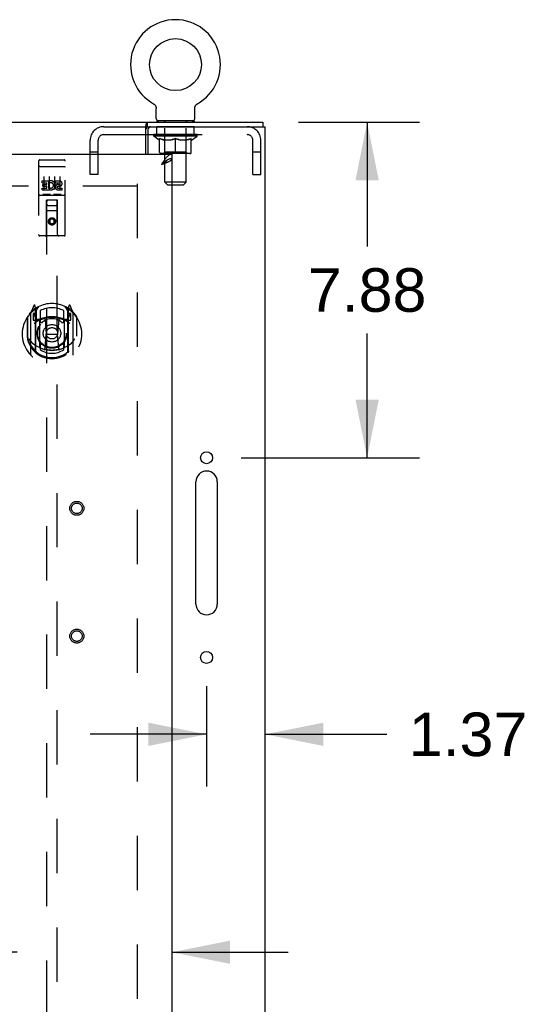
# Model space of a CAD drawing. Header units: inches. Extents: x 0 to 232, y 0 to 150.
# Tile 23 of 31: x 97 to 109, y 93 to 116. Entities that reach past the tile are written whole.
import ezdxf

# ---------------------------------------------------------------- set-up
doc = ezdxf.new("R2010")
doc.units = ezdxf.units.IN
doc.header["$LTSCALE"] = 12.750417
doc.header["$MEASUREMENT"] = 0
doc.linetypes.add('HIDDEN', pattern=[0.2, 0.1, -0.1])
doc.layers.get('0').update_dxf_attribs({"linetype": 'CONTINUOUS'})
for name, color, linetype in [('02___PRT_ALL_AXES', 7, 'CONTINUOUS'), ('DEFAULT_2', 8, 'HIDDEN'), ('DIMENSIONS', 7, 'CONTINUOUS')]:
    doc.layers.add(name, color=color, linetype=linetype)
doc.styles.get("Standard").update_dxf_attribs({"font": 'arial.ttf'})
doc.dimstyles.new('DIMSTYLE_1', dxfattribs={"dimtxt": 1.022761, "dimasz": 1.363681, "dimexe": 0.09, "dimexo": 0.07, "dimgap": 0.0375, "dimtad": 0, "dimtih": 1, "dimtoh": 1, "dimzin": 4, "dimdsep": 46, "dimtxsty": 'Standard', "dimblk": '_FILLED', "dimblk1": '_FILLED', "dimblk2": '_FILLED', "dimcen": 0.09, "dimazin": 1, "dimtfac": 1, "dimtdec": 3, "dimtofl": 0, "dimtmove": 0, "dimatfit": 3, "dimldrblk": '_FILLED', "dimfxl": 0, "dimtolj": 1, "dimtzin": 4, "dimarcsym": 0})

# ---------------------------------------------------------------- blocks, each defined once
blk = doc.blocks.new('_FILLED')
at = {"color": 0, "linetype": 'ByBlock'}
blk.add_solid([(0, 0), (-1, 0.2), (-1, -0.2)], dxfattribs=at)
blk = doc.blocks.new('*D6')
at = {"layer": 'DIMENSIONS', "color": 2, "linetype": 'Continuous'}
for p, q in [((97.197, 93.772), (94.974, 93.772)), ((100.822, 93.772), (103.549, 93.772))]:
    blk.add_line(p, q, dxfattribs=at)
at = {"layer": 'DIMENSIONS', "color": 2, "linetype": 'Continuous', "xscale": 1.3636809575, "yscale": 1.3636809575, "zscale": 1.3636809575}
blk.add_blockref('_FILLED', (97.197, 93.772), dxfattribs=at)
at = {"layer": 'DIMENSIONS', "color": 2, "linetype": 'Continuous', "xscale": 1.3636809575, "yscale": 1.3636809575, "zscale": 1.3636809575, "rotation": 180}
blk.add_blockref('_FILLED', (100.822, 93.772), dxfattribs=at)
at = {"layer": 'DIMENSIONS', "color": 2, "linetype": 'Continuous', "insert": (94.463, 94.283), "char_height": 1.0228, "width": 2.77932, "attachment_point": 3, "line_spacing_factor": 0.9}
blk.add_mtext('3.63', dxfattribs=at)
blk = doc.blocks.new('*D19')
at = {"layer": 'DIMENSIONS', "color": 2, "linetype": 'Continuous'}
for p, q in [((103.787, 113.256), (106.628, 113.256)), ((105.4, 113.256), (105.4, 110.341)), ((105.4, 105.381), (105.4, 108.296)), ((102.449, 105.381), (106.628, 105.381))]:
    blk.add_line(p, q, dxfattribs=at)
at = {"layer": 'DIMENSIONS', "color": 2, "linetype": 'Continuous', "xscale": 1.3636809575, "yscale": 1.3636809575, "zscale": 1.3636809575}
for p, rotation in [((105.4, 113.256), 90), ((105.4, 105.381), 270)]:
    blk.add_blockref('_FILLED', p, dxfattribs=dict(at, rotation=rotation))
at = {"layer": 'DIMENSIONS', "color": 2, "linetype": 'Continuous', "insert": (105.4, 109.83), "char_height": 1.0228, "width": 2.77932, "attachment_point": 2, "line_spacing_factor": 0.9}
blk.add_mtext('7.88', dxfattribs=at)
blk = doc.blocks.new('*D20')
at = {"layer": 'DIMENSIONS', "color": 2, "linetype": 'Continuous'}
for p, q in [((101.635, 100.016), (101.635, 97.661)), ((101.635, 98.888), (98.907, 98.888)), ((103.01, 98.888), (105.865, 98.888))]:
    blk.add_line(p, q, dxfattribs=at)
at = {"layer": 'DIMENSIONS', "color": 2, "linetype": 'Continuous', "xscale": 1.3636809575, "yscale": 1.3636809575, "zscale": 1.3636809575}
blk.add_blockref('_FILLED', (101.635, 98.888), dxfattribs=at)
at = {"layer": 'DIMENSIONS', "color": 2, "linetype": 'Continuous', "xscale": 1.3636809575, "yscale": 1.3636809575, "zscale": 1.3636809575, "rotation": 180}
blk.add_blockref('_FILLED', (103.01, 98.888), dxfattribs=at)
at = {"layer": 'DIMENSIONS', "color": 2, "linetype": 'Continuous', "insert": (107.766, 99.399), "char_height": 1.0228, "width": 2.77932, "attachment_point": 2, "line_spacing_factor": 0.9}
blk.add_mtext('1.37', dxfattribs=at)

msp = doc.modelspace()

# ---------------------------------------------------------------- linework, layer by layer
at = {"color": 7, "linetype": 'Continuous'}
for p, q in [((100.39, 113.691), (100.39, 113.691)), ((100.39, 113.691), (100.393, 113.689)), ((100.393, 113.689), (100.396, 113.687)), ((100.396, 113.687), (100.397, 113.686)), ((100.397, 113.686), (100.401, 113.684)), ((100.401, 113.684), (100.405, 113.681)), ((100.405, 113.681), (100.408, 113.678)), ((100.408, 113.678), (100.411, 113.675)), ((100.411, 113.675), (100.415, 113.672)), ((100.415, 113.672), (100.418, 113.669)), ((100.418, 113.669), (100.421, 113.666)), ((100.421, 113.666), (100.424, 113.663)), ((100.424, 113.663), (100.427, 113.659)), ((100.427, 113.659), (100.429, 113.656)), ((100.429, 113.656), (100.432, 113.652)), ((100.432, 113.652), (100.434, 113.648)), ((100.434, 113.649), (100.437, 113.645)), ((100.437, 113.645), (100.439, 113.641)), ((100.439, 113.641), (100.441, 113.637)), ((100.441, 113.637), (100.443, 113.633)), ((100.443, 113.633), (100.444, 113.629)), ((100.444, 113.629), (100.446, 113.625)), ((100.446, 113.625), (100.447, 113.62)), ((100.447, 113.62), (100.449, 113.616)), ((100.451, 113.608), (100.452, 113.603)), ((100.454, 113.346), (100.454, 113.582)), ((101.358, 113.594), (101.359, 113.599)), ((101.358, 113.582), (101.358, 113.586)), ((101.358, 113.346), (101.358, 113.582)), ((101.361, 113.612), (101.362, 113.616)), ((101.362, 113.616), (101.364, 113.62)), ((101.364, 113.62), (101.365, 113.625)), ((101.365, 113.625), (101.367, 113.629)), ((101.367, 113.629), (101.369, 113.633)), ((101.368, 113.633), (101.37, 113.637)), ((101.37, 113.637), (101.372, 113.641)), ((101.372, 113.641), (101.375, 113.645)), ((101.375, 113.645), (101.377, 113.649)), ((101.377, 113.648), (101.379, 113.652)), ((101.379, 113.652), (101.382, 113.656)), ((101.382, 113.656), (101.385, 113.659)), ((101.385, 113.659), (101.387, 113.663)), ((101.387, 113.663), (101.39, 113.666)), ((101.39, 113.666), (101.393, 113.669)), ((101.393, 113.669), (101.397, 113.672)), ((101.396, 113.672), (101.4, 113.675)), ((101.4, 113.675), (101.403, 113.678)), ((101.403, 113.678), (101.407, 113.681)), ((101.407, 113.681), (101.41, 113.684)), ((101.41, 113.684), (101.414, 113.686)), ((101.414, 113.686), (101.416, 113.687)), ((101.414, 113.686), (101.416, 113.687)), ((101.416, 113.687), (101.418, 113.689)), ((101.418, 113.689), (101.421, 113.691)), ((101.421, 113.691), (101.421, 113.691)), ((100.468, 113.286), (100.468, 113.256)), ((101.343, 113.286), (100.468, 113.286)), ((101.343, 113.286), (101.343, 113.256)), ((42.062, 113.256), (102.958, 113.256)), ((100.207, 112.506), (100.207, 113.159)), ((100.253, 113.152), (100.253, 113.256)), ((102.958, 113.256), (102.958, 113.152)), ((100.207, 112.965), (100.26, 112.965)), ((100.719, 112.373), (100.709, 112.367)), ((100.822, 112.506), (100.822, 112.402))]:
    msp.add_line(p, q, dxfattribs=at)
at = {"color": 3, "linetype": 'Continuous'}
for p, q in [((100.253, 113.152), (103.01, 113.152)), ((100.26, 113.089), (100.26, 112.506)), ((103.01, 53.36), (103.01, 113.152)), ((72.26, 112.506), (100.822, 112.506)), ((100.822, 112.402), (100.822, 54.11)), ((100.605, 112.27), (100.576, 112.259)), ((101.385, 101.943), (101.385, 104.818)), ((101.885, 104.818), (101.885, 101.943))]:
    msp.add_line(p, q, dxfattribs=at)
at = {"color": 7, "linetype": 'Continuous'}
for points in [[(100.449, 113.616), (100.45, 113.612), (100.451, 113.608), (100.452, 113.603), (100.452, 113.599), (100.453, 113.594), (100.453, 113.59), (100.454, 113.586), (100.454, 113.582)], [(100.453, 113.594), (100.453, 113.59), (100.454, 113.586)], [(101.358, 113.586), (101.358, 113.59), (101.358, 113.594), (101.359, 113.599), (101.359, 113.603), (101.36, 113.608), (101.361, 113.612)], [(100.207, 113.159), (100.208, 113.161), (100.21, 113.164), (100.211, 113.167), (100.212, 113.171), (100.214, 113.175), (100.215, 113.18), (100.216, 113.185), (100.218, 113.19), (100.219, 113.195)], [(100.219, 113.195), (100.221, 113.205), (100.222, 113.21), (100.224, 113.215), (100.225, 113.22), (100.226, 113.225), (100.228, 113.23), (100.229, 113.234), (100.231, 113.238), (100.233, 113.241), (100.234, 113.245), (100.236, 113.247), (100.239, 113.25), (100.241, 113.252), (100.243, 113.254), (100.246, 113.255), (100.248, 113.255), (100.25, 113.256), (100.253, 113.256)], [(100.709, 112.367), (100.699, 112.36), (100.689, 112.353), (100.678, 112.346), (100.668, 112.339), (100.658, 112.331), (100.647, 112.322), (100.637, 112.314), (100.627, 112.305), (100.617, 112.296), (100.606, 112.287), (100.596, 112.278), (100.586, 112.269), (100.576, 112.259)], [(100.706, 112.365), (100.705, 112.363), (100.701, 112.357), (100.695, 112.35), (100.69, 112.344), (100.683, 112.337), (100.676, 112.331), (100.669, 112.324), (100.661, 112.318), (100.653, 112.311), (100.644, 112.305), (100.635, 112.298), (100.625, 112.292), (100.616, 112.285), (100.606, 112.279), (100.596, 112.272), (100.586, 112.266), (100.576, 112.259)], [(100.822, 112.402), (100.812, 112.402), (100.802, 112.401), (100.791, 112.399), (100.781, 112.397), (100.771, 112.394), (100.76, 112.391), (100.75, 112.387), (100.74, 112.383), (100.73, 112.378), (100.719, 112.373)]]:
    msp.add_lwpolyline(points, dxfattribs=at)
at = {"color": 3, "linetype": 'Continuous'}
for points in [[(100.207, 113.096), (100.209, 113.096), (100.211, 113.097), (100.213, 113.098), (100.216, 113.099), (100.218, 113.101), (100.22, 113.102), (100.222, 113.104), (100.224, 113.106), (100.225, 113.108), (100.227, 113.111), (100.228, 113.113), (100.229, 113.116), (100.231, 113.119), (100.232, 113.121), (100.233, 113.124), (100.234, 113.127)], [(100.234, 113.127), (100.237, 113.133), (100.238, 113.136), (100.239, 113.139), (100.24, 113.141), (100.241, 113.143), (100.242, 113.145), (100.244, 113.147), (100.245, 113.149), (100.247, 113.15), (100.248, 113.151), (100.25, 113.152), (100.251, 113.152), (100.253, 113.152)], [(100.678, 112.41), (100.668, 112.396), (100.658, 112.383), (100.647, 112.368), (100.637, 112.354), (100.627, 112.339), (100.617, 112.323), (100.606, 112.308), (100.596, 112.292), (100.586, 112.276), (100.576, 112.259)], [(100.822, 112.506), (100.812, 112.505), (100.802, 112.504), (100.791, 112.501), (100.781, 112.498), (100.771, 112.493), (100.76, 112.487), (100.75, 112.481), (100.74, 112.473), (100.73, 112.464), (100.719, 112.455), (100.709, 112.445), (100.699, 112.434), (100.689, 112.422), (100.678, 112.41)], [(100.822, 112.402), (100.822, 112.396), (100.82, 112.391), (100.818, 112.386), (100.815, 112.38), (100.811, 112.375), (100.806, 112.369), (100.8, 112.364), (100.794, 112.358), (100.787, 112.353), (100.778, 112.347), (100.77, 112.342), (100.76, 112.336), (100.75, 112.331), (100.739, 112.325), (100.728, 112.32)], [(100.728, 112.32), (100.716, 112.314), (100.703, 112.309), (100.69, 112.303), (100.677, 112.298), (100.663, 112.292), (100.649, 112.287), (100.635, 112.281), (100.62, 112.276), (100.605, 112.27)]]:
    msp.add_lwpolyline(points, dxfattribs=at)
at = {"color": 7, "linetype": 'Continuous'}
msp.add_circle((100.906, 114.61), 0.609, dxfattribs=at)
at = {"color": 3, "linetype": 'Continuous'}
for centre in [(101.635, 105.381), (101.635, 100.693)]:
    msp.add_circle(centre, 0.141, dxfattribs=at)
at = {"color": 7, "linetype": 'Continuous'}
for centre, radius, start, end in [((100.906, 114.61), 1.054, 299.1042, 240.8958), ((100.514, 113.346), 0.06, 180, 270), ((101.298, 113.346), 0.06, 270, 360)]:
    msp.add_arc(centre, radius, start, end, dxfattribs=at)
at = {"color": 3, "linetype": 'Continuous'}
for centre, radius, start, end in [((100.323, 113.089), 0.0625, 90, 180), ((101.635, 104.818), 0.25, 0, 180), ((101.635, 101.943), 0.25, 180, 360)]:
    msp.add_arc(centre, radius, start, end, dxfattribs=at)
at = {"layer": '02___PRT_ALL_AXES', "color": 8, "linetype": 'HIDDEN'}
for p, q in [((100.468, 112.965), (100.468, 113.152)), ((101.343, 113.152), (100.468, 113.152)), ((101.343, 112.965), (101.343, 113.152)), ((101.343, 112.965), (100.468, 112.965)), ((97.727, 112.373), (98.292, 112.373)), ((97.778, 111.838), (97.778, 111.881)), ((97.778, 111.881), (97.934, 111.881)), ((97.934, 111.703), (97.934, 111.881)), ((97.958, 111.833), (97.941, 111.872)), ((98.09, 111.838), (98.09, 111.881)), ((98.09, 111.881), (98.183, 111.881)), ((97.778, 111.838), (97.891, 111.838)), ((97.778, 111.667), (97.778, 111.71)), ((97.778, 111.71), (97.891, 111.71)), ((97.778, 111.667), (97.934, 111.667)), ((97.799, 111.753), (97.799, 111.796)), ((97.799, 111.796), (97.891, 111.796)), ((97.799, 111.753), (97.891, 111.753)), ((97.891, 111.796), (97.891, 111.838)), ((97.891, 111.71), (97.891, 111.753)), ((97.934, 111.703), (97.947, 111.722)), ((97.934, 111.667), (97.934, 111.68)), ((97.937, 111.678), (97.934, 111.68)), ((98.09, 111.838), (98.183, 111.838)), ((98.15, 111.753), (98.196, 111.753)), ((98.154, 111.794), (98.183, 111.794)), ((98.154, 111.71), (98.246, 111.71)), ((98.154, 111.667), (98.246, 111.667)), ((98.246, 111.667), (98.246, 111.71)), ((97.727, 111.545), (98.292, 111.545))]:
    msp.add_line(p, q, dxfattribs=at)
for centre, radius in [((98.01, 110.928), 0.085), ((98.593, 104.193), 0.124), ((98.593, 101.193), 0.124)]:
    msp.add_circle(centre, radius, dxfattribs=at)
for centre, radius, start, end in [((97.984, 111.774), 0.107, 244.2636, 113.4027), ((98.183, 111.816), 0.0644, 282.2995, 90.0775), ((97.984, 111.774), 0.0639, 234.8895, 113.4026), ((98.154, 111.731), 0.0635, 90, 270), ((98.154, 111.732), 0.0219, 100.307, 270), ((98.183, 111.816), 0.0219, 269.9011, 90)]:
    msp.add_arc(centre, radius, start, end, dxfattribs=at)
at = {"layer": 'DEFAULT_2', "color": 8, "linetype": 'HIDDEN'}
for p, q in [((100.39, 113.691), (100.39, 113.691)), ((100.396, 113.687), (100.397, 113.686)), ((100.656, 113.286), (100.656, 113.256)), ((101.156, 113.286), (101.156, 113.256)), ((99.223, 113.152), (100.253, 113.152)), ((100.657, 111.846), (100.657, 113.256)), ((101.155, 111.846), (101.155, 113.256)), ((98.906, 112.027), (98.906, 112.835)), ((99.093, 112.027), (99.093, 112.835)), ((99.223, 112.965), (100.207, 112.965)), ((100.26, 112.965), (102.589, 112.965)), ((100.399, 112.929), (100.399, 112.966)), ((101.412, 112.929), (100.399, 112.929)), ((100.527, 112.839), (100.399, 112.929)), ((100.407, 112.961), (100.407, 112.966)), ((100.414, 112.958), (100.414, 112.961)), ((100.414, 112.958), (101.397, 112.958)), ((100.421, 112.958), (100.421, 112.961)), ((100.422, 112.958), (100.422, 112.961)), ((100.43, 112.961), (100.43, 112.966)), ((100.443, 112.958), (100.443, 112.961)), ((100.444, 112.958), (100.444, 112.961)), ((100.467, 112.961), (100.467, 112.966)), ((100.479, 112.958), (100.479, 112.961)), ((100.481, 112.958), (100.481, 112.961)), ((100.644, 112.96), (100.483, 112.96)), ((100.518, 112.961), (100.518, 112.966)), ((100.519, 112.958), (100.519, 112.96)), ((100.52, 112.958), (100.52, 112.96)), ((100.522, 112.958), (100.522, 112.96)), ((100.527, 112.839), (100.535, 112.839)), ((100.528, 112.958), (100.528, 112.961)), ((100.528, 112.958), (100.528, 112.96)), ((100.53, 112.958), (100.53, 112.961)), ((100.533, 112.958), (100.533, 112.961)), ((100.535, 112.549), (100.535, 112.874)), ((100.537, 112.958), (100.537, 112.96)), ((100.548, 112.958), (100.548, 112.96)), ((100.562, 112.958), (100.562, 112.96)), ((100.563, 112.958), (100.563, 112.963)), ((100.579, 112.958), (100.579, 112.96)), ((100.58, 112.961), (100.58, 112.966)), ((100.588, 112.958), (100.588, 112.961)), ((100.591, 112.958), (100.591, 112.961)), ((100.599, 112.958), (100.599, 112.96)), ((100.608, 112.958), (100.608, 112.964)), ((100.62, 112.958), (100.62, 112.96)), ((100.622, 112.958), (100.622, 112.96)), ((100.644, 112.958), (100.644, 112.96)), ((100.698, 112.96), (100.648, 112.96)), ((100.793, 112.839), (100.649, 112.839)), ((100.652, 112.961), (100.652, 112.966)), ((100.656, 112.552), (100.656, 112.926)), ((100.658, 112.958), (100.658, 112.961)), ((100.662, 112.958), (100.662, 112.961)), ((100.666, 112.958), (100.666, 112.965)), ((100.67, 112.958), (100.67, 112.96)), ((100.679, 112.958), (100.679, 112.96)), ((100.698, 112.958), (100.698, 112.96)), ((100.758, 112.96), (100.71, 112.96)), ((100.727, 112.958), (100.727, 112.96)), ((100.732, 112.961), (100.732, 112.966)), ((100.735, 112.958), (100.735, 112.961)), ((100.737, 112.958), (100.737, 112.965)), ((100.739, 112.958), (100.739, 112.961)), ((100.745, 112.958), (100.745, 112.961)), ((100.758, 112.958), (100.758, 112.96)), ((100.822, 112.96), (100.778, 112.96)), ((100.789, 112.958), (100.789, 112.96)), ((100.814, 112.96), (100.906, 112.966)), ((100.818, 112.961), (100.818, 112.966)), ((100.818, 112.961), (100.818, 112.966)), ((100.818, 112.966), (100.818, 112.966)), ((100.818, 112.958), (100.818, 112.961)), ((100.821, 112.958), (100.821, 112.961)), ((100.822, 112.958), (100.822, 112.961)), ((100.822, 112.958), (100.822, 112.96)), ((100.889, 112.96), (100.85, 112.96)), ((100.855, 112.958), (100.855, 112.96)), ((100.889, 112.958), (100.889, 112.96)), ((100.904, 112.961), (100.903, 112.961)), ((100.903, 112.958), (100.903, 112.961)), ((100.904, 112.958), (100.904, 112.961)), ((100.906, 112.961), (100.906, 112.966)), ((100.906, 112.52), (100.906, 112.874)), ((100.908, 112.958), (100.908, 112.961)), ((100.908, 112.958), (100.908, 112.961)), ((100.908, 112.961), (100.908, 112.961)), ((100.909, 112.96), (100.961, 112.96)), ((100.922, 112.958), (100.922, 112.96)), ((100.935, 112.96), (100.935, 112.964)), ((100.935, 112.964), (100.997, 112.96)), ((100.952, 112.96), (100.952, 112.963)), ((100.956, 112.958), (100.956, 112.96)), ((100.989, 112.958), (100.989, 112.961)), ((100.989, 112.958), (100.989, 112.96)), ((100.989, 112.96), (101.033, 112.96)), ((100.99, 112.958), (100.99, 112.961)), ((100.993, 112.961), (100.993, 112.966)), ((100.993, 112.961), (100.993, 112.966)), ((100.993, 112.966), (100.993, 112.966)), ((100.993, 112.958), (100.993, 112.961)), ((101.162, 112.839), (101.019, 112.839)), ((101.022, 112.958), (101.022, 112.96)), ((101.053, 112.958), (101.053, 112.96)), ((101.054, 112.96), (101.101, 112.96)), ((101.066, 112.958), (101.066, 112.961)), ((101.072, 112.958), (101.072, 112.961)), ((101.074, 112.958), (101.074, 112.965)), ((101.076, 112.958), (101.076, 112.961)), ((101.079, 112.961), (101.079, 112.966)), ((101.085, 112.958), (101.085, 112.96)), ((101.113, 112.958), (101.113, 112.96)), ((101.113, 112.96), (101.163, 112.96)), ((101.133, 112.958), (101.133, 112.96)), ((101.141, 112.958), (101.141, 112.96)), ((101.145, 112.958), (101.145, 112.965)), ((101.15, 112.958), (101.15, 112.961)), ((101.153, 112.958), (101.153, 112.961)), ((101.156, 112.552), (101.156, 112.926)), ((101.159, 112.961), (101.159, 112.966)), ((101.167, 112.958), (101.167, 112.96)), ((101.167, 112.96), (101.328, 112.96)), ((101.189, 112.958), (101.189, 112.96)), ((101.191, 112.958), (101.191, 112.96)), ((101.204, 112.958), (101.204, 112.964)), ((101.213, 112.958), (101.213, 112.96)), ((101.22, 112.958), (101.22, 112.961)), ((101.223, 112.958), (101.223, 112.961)), ((101.231, 112.961), (101.231, 112.966)), ((101.232, 112.958), (101.232, 112.96)), ((101.248, 112.958), (101.248, 112.963)), ((101.249, 112.958), (101.249, 112.96)), ((101.263, 112.958), (101.263, 112.96)), ((101.275, 112.958), (101.275, 112.96)), ((101.276, 112.549), (101.276, 112.874)), ((101.276, 112.839), (101.284, 112.839)), ((101.278, 112.958), (101.278, 112.961)), ((101.281, 112.958), (101.281, 112.961)), ((101.284, 112.958), (101.284, 112.961)), ((101.284, 112.958), (101.284, 112.96)), ((101.284, 112.839), (101.412, 112.929)), ((101.289, 112.958), (101.289, 112.96)), ((101.292, 112.958), (101.292, 112.96)), ((101.292, 112.958), (101.292, 112.96)), ((101.293, 112.961), (101.293, 112.966)), ((101.33, 112.958), (101.33, 112.961)), ((101.332, 112.958), (101.332, 112.961)), ((101.344, 112.961), (101.344, 112.966)), ((101.367, 112.958), (101.367, 112.961)), ((101.368, 112.958), (101.368, 112.961)), ((101.381, 112.961), (101.381, 112.966)), ((101.389, 112.958), (101.389, 112.961)), ((101.39, 112.958), (101.39, 112.961)), ((101.397, 112.958), (101.397, 112.961)), ((101.404, 112.961), (101.404, 112.966)), ((101.412, 112.929), (101.412, 112.966)), ((102.719, 112.027), (102.719, 112.835)), ((102.906, 112.027), (102.906, 112.835)), ((97.697, 112.343), (97.697, 110.618)), ((97.792, 112.373), (97.977, 112.373)), ((98.042, 112.373), (98.227, 112.373)), ((98.322, 110.618), (98.322, 112.343)), ((99.093, 112.557), (98.906, 112.557)), ((101.246, 112.52), (100.565, 112.52)), ((100.656, 112.552), (100.624, 112.52)), ((101.156, 112.552), (100.656, 112.552)), ((101.156, 112.552), (101.187, 112.52)), ((102.906, 112.557), (102.719, 112.557)), ((97.714, 112.215), (97.713, 112.215)), ((97.714, 112.215), (97.714, 112.215)), ((97.715, 112.215), (97.714, 112.215)), ((97.716, 112.215), (97.715, 112.215)), ((97.717, 112.215), (97.716, 112.215)), ((97.718, 112.215), (97.717, 112.215)), ((97.718, 112.215), (97.718, 112.215)), ((97.719, 112.215), (97.718, 112.215)), ((97.72, 112.215), (97.719, 112.215)), ((97.721, 112.215), (97.72, 112.215)), ((97.722, 112.215), (97.721, 112.215)), ((97.722, 112.215), (97.722, 112.215)), ((97.723, 112.215), (97.722, 112.215)), ((97.724, 112.215), (97.723, 112.215)), ((97.725, 112.215), (97.724, 112.215)), ((97.726, 112.215), (97.725, 112.215)), ((97.727, 112.215), (97.726, 112.215)), ((97.727, 112.215), (98.292, 112.215)), ((98.292, 112.215), (98.293, 112.215)), ((98.293, 112.215), (98.294, 112.215)), ((98.294, 112.215), (98.295, 112.215)), ((98.295, 112.215), (98.295, 112.215)), ((98.295, 112.215), (98.296, 112.215)), ((98.296, 112.215), (98.297, 112.215)), ((98.298, 112.215), (98.299, 112.215)), ((98.299, 112.215), (98.3, 112.215)), ((98.3, 112.215), (98.301, 112.215)), ((98.301, 112.215), (98.302, 112.215)), ((98.302, 112.215), (98.302, 112.215)), ((98.302, 112.215), (98.303, 112.215)), ((98.303, 112.215), (98.304, 112.215)), ((98.304, 112.215), (98.305, 112.215)), ((98.305, 112.215), (98.305, 112.215)), ((97.822, 111.982), (97.822, 111.676)), ((97.947, 111.982), (97.947, 111.676)), ((98.072, 111.982), (98.072, 111.676)), ((98.197, 111.982), (98.197, 111.676)), ((99.093, 112.027), (98.906, 112.027)), ((102.719, 112.027), (102.906, 112.027)), ((100.01, 111.756), (73.531, 111.756)), ((100.01, 111.808), (100.01, 54.704)), ((101.155, 111.846), (100.657, 111.846)), ((100.717, 111.786), (100.657, 111.846)), ((100.717, 111.786), (101.095, 111.786)), ((101.095, 111.786), (101.155, 111.846)), ((97.727, 111.545), (98.292, 111.545)), ((97.971, 111.561), (97.799, 111.561)), ((97.88, 110.618), (97.883, 111.428)), ((97.885, 111.428), (97.883, 111.428)), ((97.885, 111.428), (97.885, 85.427)), ((98.135, 111.428), (97.885, 111.428)), ((98.221, 111.561), (98.049, 111.561)), ((98.135, 85.427), (98.135, 111.428)), ((98.136, 111.428), (98.135, 111.428)), ((98.14, 110.618), (98.136, 111.428)), ((98.137, 111.178), (97.882, 111.178)), ((97.925, 111.303), (98.095, 111.303)), ((98.01, 111), (97.947, 110.964)), ((97.947, 110.964), (97.947, 110.892)), ((97.947, 110.964), (97.957, 110.958)), ((98.01, 110.989), (97.957, 110.958)), ((97.957, 110.958), (97.957, 110.898)), ((98.01, 111), (98.01, 110.989)), ((98.072, 110.964), (98.01, 111)), ((98.062, 110.958), (98.01, 110.989)), ((98.072, 110.964), (98.062, 110.958)), ((98.062, 110.898), (98.062, 110.958)), ((98.072, 110.892), (98.072, 110.964)), ((97.947, 110.892), (97.957, 110.898)), ((97.947, 110.892), (98.01, 110.856)), ((97.957, 110.898), (98.01, 110.868)), ((98.01, 110.868), (98.062, 110.898)), ((98.01, 110.856), (98.072, 110.892)), ((98.01, 110.856), (98.01, 110.868)), ((98.072, 110.892), (98.062, 110.898)), ((98.292, 110.588), (97.727, 110.588)), ((97.584, 108.954), (97.514, 108.779)), ((97.606, 108.875), (97.606, 108.874)), ((97.606, 108.874), (97.606, 108.874)), ((97.606, 108.874), (97.606, 108.874)), ((97.627, 108.871), (97.613, 108.951)), ((97.627, 107.855), (97.627, 108.871)), ((97.635, 108.824), (97.705, 108.933)), ((97.635, 107.879), (97.635, 108.882)), ((98.315, 108.933), (98.385, 108.824)), ((98.385, 107.879), (98.385, 108.882)), ((98.406, 108.951), (98.392, 108.871)), ((98.392, 108.871), (98.392, 107.855)), ((98.414, 108.874), (98.409, 108.877)), ((98.505, 108.779), (98.435, 108.954)), ((97.427, 108.673), (97.427, 108.284)), ((97.435, 108.695), (97.435, 108.238)), ((97.51, 108.768), (97.51, 107.801)), ((97.567, 108.764), (97.567, 108.614)), ((97.635, 108.764), (97.567, 108.764)), ((97.575, 108.756), (97.605, 108.71)), ((97.637, 108.858), (97.637, 108.65)), ((97.735, 108.836), (97.735, 108.583)), ((98.285, 108.583), (98.285, 108.836)), ((98.382, 108.65), (98.382, 108.858)), ((98.452, 108.764), (98.385, 108.764)), ((98.414, 108.71), (98.444, 108.756)), ((98.452, 108.614), (98.452, 108.764)), ((98.51, 107.801), (98.51, 108.768)), ((98.585, 108.695), (98.585, 108.238)), ((98.592, 108.284), (98.592, 108.673)), ((97.567, 108.614), (97.627, 108.614)), ((97.727, 108.612), (97.655, 108.612)), ((97.657, 108.63), (97.723, 108.63)), ((97.727, 107.971), (97.727, 108.603)), ((97.847, 108.629), (97.877, 108.284)), ((98.173, 108.629), (98.142, 108.284)), ((98.365, 108.612), (98.292, 108.612)), ((98.292, 108.603), (98.292, 107.971)), ((98.296, 108.63), (98.362, 108.63)), ((98.392, 108.614), (98.452, 108.614)), ((97.427, 108.284), (97.442, 108.285)), ((97.435, 108.238), (97.435, 108.235)), ((97.847, 107.945), (97.877, 108.284)), ((97.877, 108.284), (98.142, 108.284)), ((98.172, 107.945), (98.142, 108.284)), ((98.592, 108.284), (98.577, 108.285)), ((98.585, 108.238), (98.584, 108.235)), ((97.735, 108.022), (97.735, 107.919)), ((98.285, 107.919), (98.285, 108.022))]:
    msp.add_line(p, q, dxfattribs=at)
for points in [[(100.535, 112.874), (100.556, 112.866), (100.576, 112.859), (100.596, 112.853), (100.616, 112.847), (100.635, 112.843), (100.655, 112.839)], [(100.649, 112.839), (100.63, 112.843), (100.611, 112.848), (100.593, 112.853), (100.574, 112.859), (100.554, 112.866), (100.535, 112.873)], [(100.785, 112.839), (100.805, 112.843), (100.825, 112.848), (100.845, 112.853), (100.865, 112.859), (100.885, 112.866), (100.906, 112.874)], [(100.906, 112.873), (100.886, 112.865), (100.867, 112.859), (100.848, 112.853), (100.83, 112.848), (100.811, 112.843), (100.793, 112.839)], [(100.906, 112.874), (100.926, 112.866), (100.947, 112.859), (100.967, 112.853), (100.987, 112.848), (101.007, 112.843), (101.026, 112.839)], [(101.019, 112.839), (101, 112.843), (100.981, 112.848), (100.963, 112.853), (100.944, 112.859), (100.925, 112.866), (100.906, 112.873)], [(101.156, 112.839), (101.176, 112.843), (101.196, 112.848), (101.216, 112.853), (101.235, 112.859), (101.256, 112.866), (101.276, 112.874)], [(101.276, 112.873), (101.257, 112.866), (101.237, 112.859), (101.218, 112.853), (101.2, 112.848), (101.181, 112.843), (101.162, 112.839)], [(97.713, 112.215), (97.713, 112.215), (97.712, 112.214), (97.712, 112.214), (97.711, 112.214), (97.711, 112.214), (97.711, 112.214), (97.71, 112.214), (97.71, 112.214), (97.71, 112.214), (97.709, 112.214), (97.709, 112.214), (97.709, 112.214), (97.708, 112.214), (97.708, 112.214), (97.708, 112.214), (97.707, 112.214), (97.707, 112.214), (97.707, 112.214), (97.706, 112.213), (97.706, 112.213), (97.706, 112.213), (97.706, 112.213), (97.705, 112.213), (97.705, 112.213), (97.705, 112.213), (97.704, 112.213), (97.704, 112.213), (97.704, 112.213), (97.704, 112.213), (97.703, 112.213), (97.703, 112.212), (97.703, 112.212), (97.703, 112.212), (97.702, 112.212), (97.702, 112.212), (97.702, 112.212), (97.702, 112.212), (97.701, 112.212), (97.701, 112.212), (97.701, 112.212), (97.701, 112.212), (97.701, 112.212), (97.7, 112.211), (97.7, 112.211), (97.7, 112.211), (97.7, 112.211), (97.7, 112.211), (97.7, 112.211), (97.699, 112.211), (97.699, 112.211), (97.699, 112.211), (97.699, 112.211), (97.699, 112.21), (97.699, 112.21), (97.699, 112.21), (97.698, 112.21), (97.698, 112.21), (97.698, 112.21), (97.698, 112.21), (97.698, 112.21), (97.698, 112.21), (97.698, 112.21), (97.698, 112.209), (97.698, 112.209), (97.698, 112.209), (97.697, 112.209), (97.697, 112.209), (97.697, 112.209), (97.697, 112.209), (97.697, 112.209), (97.697, 112.209), (97.697, 112.209), (97.697, 112.208), (97.697, 112.208), (97.697, 112.208), (97.697, 112.208), (97.697, 112.208)], [(98.297, 112.215), (98.298, 112.215), (98.298, 112.215)], [(98.305, 112.215), (98.306, 112.215), (98.307, 112.215), (98.307, 112.214), (98.307, 112.214), (98.308, 112.214), (98.308, 112.214), (98.308, 112.214), (98.309, 112.214), (98.309, 112.214), (98.309, 112.214), (98.31, 112.214), (98.31, 112.214), (98.31, 112.214), (98.311, 112.214), (98.311, 112.214), (98.311, 112.214), (98.312, 112.214), (98.312, 112.214), (98.312, 112.214), (98.313, 112.213), (98.313, 112.213), (98.313, 112.213), (98.314, 112.213), (98.314, 112.213), (98.314, 112.213), (98.314, 112.213), (98.315, 112.213), (98.315, 112.213), (98.315, 112.213), (98.316, 112.213), (98.316, 112.213), (98.316, 112.212), (98.316, 112.212), (98.317, 112.212), (98.317, 112.212), (98.317, 112.212), (98.317, 112.212), (98.317, 112.212), (98.318, 112.212), (98.318, 112.212), (98.318, 112.212), (98.318, 112.212), (98.319, 112.212), (98.319, 112.211), (98.319, 112.211), (98.319, 112.211), (98.319, 112.211), (98.319, 112.211), (98.32, 112.211), (98.32, 112.211), (98.32, 112.211), (98.32, 112.211), (98.32, 112.211), (98.32, 112.21), (98.321, 112.21), (98.321, 112.21), (98.321, 112.21), (98.321, 112.21), (98.321, 112.21), (98.321, 112.21), (98.321, 112.21), (98.321, 112.21), (98.321, 112.21), (98.322, 112.209), (98.322, 112.209), (98.322, 112.209), (98.322, 112.209), (98.322, 112.209), (98.322, 112.209), (98.322, 112.209), (98.322, 112.209), (98.322, 112.209), (98.322, 112.209), (98.322, 112.208), (98.322, 112.208), (98.322, 112.208), (98.322, 112.208), (98.322, 112.208)], [(97.799, 111.561), (97.798, 111.561), (97.798, 111.561), (97.798, 111.561), (97.798, 111.561), (97.798, 111.561), (97.797, 111.561), (97.797, 111.561), (97.797, 111.562), (97.797, 111.562), (97.797, 111.562), (97.797, 111.562), (97.796, 111.562), (97.796, 111.562), (97.796, 111.562), (97.796, 111.562), (97.796, 111.562), (97.796, 111.562), (97.795, 111.562), (97.795, 111.562), (97.795, 111.562), (97.795, 111.562), (97.795, 111.562), (97.795, 111.562), (97.794, 111.562), (97.794, 111.562), (97.794, 111.562), (97.794, 111.562), (97.794, 111.562), (97.794, 111.562), (97.794, 111.562), (97.794, 111.562), (97.793, 111.562), (97.793, 111.562), (97.793, 111.562), (97.793, 111.562), (97.793, 111.562), (97.793, 111.562), (97.793, 111.562), (97.793, 111.562), (97.793, 111.562), (97.793, 111.562), (97.792, 111.562), (97.792, 111.563), (97.792, 111.563), (97.792, 111.563), (97.792, 111.563)], [(97.977, 111.563), (97.977, 111.563), (97.977, 111.563), (97.977, 111.563), (97.977, 111.562), (97.977, 111.562), (97.977, 111.562), (97.976, 111.562), (97.976, 111.562), (97.976, 111.562), (97.976, 111.562), (97.976, 111.562), (97.976, 111.562), (97.976, 111.562), (97.976, 111.562), (97.976, 111.562), (97.975, 111.562), (97.975, 111.562), (97.975, 111.562), (97.975, 111.562), (97.975, 111.562), (97.975, 111.562), (97.975, 111.562), (97.975, 111.562), (97.974, 111.562), (97.974, 111.562), (97.974, 111.562), (97.974, 111.562), (97.974, 111.562), (97.974, 111.562), (97.974, 111.562), (97.973, 111.562), (97.973, 111.562), (97.973, 111.562), (97.973, 111.562), (97.973, 111.562), (97.972, 111.562), (97.972, 111.562), (97.972, 111.562), (97.972, 111.561), (97.972, 111.561), (97.972, 111.561), (97.971, 111.561), (97.971, 111.561), (97.971, 111.561), (97.971, 111.561)], [(98.049, 111.561), (98.048, 111.561), (98.048, 111.561), (98.048, 111.561), (98.048, 111.561), (98.048, 111.561), (98.047, 111.561), (98.047, 111.561), (98.047, 111.562), (98.047, 111.562), (98.047, 111.562), (98.047, 111.562), (98.046, 111.562), (98.046, 111.562), (98.046, 111.562), (98.046, 111.562), (98.046, 111.562), (98.046, 111.562), (98.045, 111.562), (98.045, 111.562), (98.045, 111.562), (98.045, 111.562), (98.045, 111.562), (98.045, 111.562), (98.045, 111.562), (98.044, 111.562), (98.044, 111.562), (98.044, 111.562), (98.044, 111.562), (98.044, 111.562), (98.044, 111.562), (98.044, 111.562), (98.043, 111.562), (98.043, 111.562), (98.043, 111.562), (98.043, 111.562), (98.043, 111.562), (98.043, 111.562), (98.043, 111.562), (98.043, 111.562), (98.043, 111.562), (98.043, 111.562), (98.042, 111.562), (98.042, 111.563), (98.042, 111.563), (98.042, 111.563), (98.042, 111.563)], [(98.227, 111.563), (98.227, 111.563), (98.227, 111.563), (98.227, 111.563), (98.227, 111.562), (98.227, 111.562), (98.227, 111.562), (98.226, 111.562), (98.226, 111.562), (98.226, 111.562), (98.226, 111.562), (98.226, 111.562), (98.226, 111.562), (98.226, 111.562), (98.226, 111.562), (98.226, 111.562), (98.225, 111.562), (98.225, 111.562), (98.225, 111.562), (98.225, 111.562), (98.225, 111.562), (98.225, 111.562), (98.225, 111.562), (98.225, 111.562), (98.224, 111.562), (98.224, 111.562), (98.224, 111.562), (98.224, 111.562), (98.224, 111.562), (98.224, 111.562), (98.224, 111.562), (98.223, 111.562), (98.223, 111.562), (98.223, 111.562), (98.223, 111.562), (98.223, 111.562), (98.222, 111.562), (98.222, 111.562), (98.222, 111.562), (98.222, 111.561), (98.222, 111.561), (98.222, 111.561), (98.221, 111.561), (98.221, 111.561), (98.221, 111.561), (98.221, 111.561)], [(97.477, 108.171), (97.48, 108.166), (97.483, 108.161), (97.486, 108.156), (97.489, 108.151), (97.492, 108.147), (97.495, 108.143), (97.497, 108.139), (97.5, 108.135), (97.502, 108.131), (97.505, 108.127), (97.507, 108.124), (97.51, 108.121), (97.512, 108.117), (97.514, 108.114), (97.517, 108.111), (97.519, 108.108), (97.521, 108.106), (97.523, 108.103), (97.525, 108.1), (97.527, 108.098), (97.529, 108.096), (97.531, 108.093), (97.533, 108.091), (97.535, 108.089), (97.537, 108.087), (97.539, 108.085), (97.541, 108.083), (97.542, 108.081), (97.544, 108.08), (97.546, 108.078), (97.547, 108.077), (97.549, 108.075), (97.551, 108.074), (97.552, 108.072), (97.554, 108.071), (97.555, 108.069)], [(98.464, 108.069), (98.465, 108.071), (98.467, 108.072), (98.469, 108.073), (98.47, 108.075), (98.472, 108.076), (98.473, 108.078), (98.475, 108.08), (98.477, 108.081), (98.479, 108.083), (98.48, 108.085), (98.482, 108.087), (98.484, 108.089), (98.486, 108.091), (98.488, 108.093), (98.49, 108.096), (98.492, 108.098), (98.494, 108.1), (98.496, 108.103), (98.498, 108.106), (98.5, 108.108), (98.502, 108.111), (98.505, 108.114), (98.507, 108.117), (98.509, 108.121), (98.512, 108.124), (98.514, 108.127), (98.517, 108.131), (98.519, 108.135), (98.522, 108.139), (98.525, 108.143), (98.527, 108.147), (98.53, 108.151), (98.533, 108.156), (98.536, 108.161), (98.539, 108.166), (98.542, 108.171)], [(98.198, 107.928), (98.192, 107.926), (98.187, 107.925), (98.181, 107.923), (98.176, 107.922), (98.17, 107.921), (98.165, 107.919), (98.16, 107.918), (98.154, 107.917), (98.149, 107.916), (98.143, 107.915), (98.138, 107.914), (98.132, 107.913), (98.127, 107.912), (98.121, 107.911), (98.116, 107.91), (98.11, 107.909), (98.104, 107.908), (98.099, 107.908), (98.093, 107.907), (98.088, 107.906), (98.082, 107.906), (98.077, 107.905), (98.071, 107.905), (98.066, 107.904), (98.06, 107.904), (98.054, 107.903), (98.049, 107.903), (98.043, 107.903), (98.038, 107.903), (98.032, 107.902), (98.026, 107.902), (98.021, 107.902), (98.015, 107.902), (98.01, 107.902), (98.004, 107.902), (97.998, 107.902), (97.993, 107.902), (97.987, 107.902), (97.982, 107.903), (97.976, 107.903), (97.97, 107.903), (97.965, 107.903), (97.959, 107.904), (97.954, 107.904), (97.948, 107.905), (97.943, 107.905), (97.937, 107.906), (97.931, 107.906), (97.926, 107.907), (97.92, 107.908), (97.915, 107.908), (97.909, 107.909), (97.904, 107.91), (97.898, 107.911), (97.893, 107.912), (97.887, 107.913), (97.882, 107.914), (97.876, 107.915), (97.871, 107.916), (97.865, 107.917), (97.86, 107.918), (97.854, 107.919), (97.849, 107.921), (97.843, 107.922), (97.838, 107.923), (97.832, 107.925), (97.827, 107.926), (97.822, 107.928)]]:
    msp.add_lwpolyline(points, dxfattribs=at)
for centre, radius in [((98.01, 110.928), 0.0845), ((98.01, 108.302), 0.35), ((98.01, 108.302), 0.335), ((98.01, 108.302), 0.205), ((98.01, 108.302), 0.133), ((98.593, 104.193), 0.164), ((98.593, 104.193), 0.124), ((98.593, 101.193), 0.164), ((98.593, 101.193), 0.124)]:
    msp.add_circle(centre, radius, dxfattribs=at)
for centre, radius, start, end in [((100.627, 113.256), 0.03, 0, 90), ((101.185, 113.256), 0.03, 90, 180), ((99.223, 112.835), 0.317, 90, 180), ((102.589, 112.835), 0.317, 0, 90), ((99.223, 112.835), 0.13, 90, 180), ((100.624, 112.926), 0.0318, 0, 90), ((101.187, 112.926), 0.0318, 90, 180), ((102.589, 112.835), 0.13, 0, 90), ((97.727, 112.343), 0.03, 90, 180), ((98.292, 112.343), 0.03, 0, 90), ((100.565, 112.549), 0.0296, 180, 270), ((101.246, 112.549), 0.0296, 270, 360), ((97.727, 111.515), 0.03, 90, 180), ((97.925, 111.388), 0.04, 90, 180), ((98.095, 111.388), 0.04, 0, 90), ((98.292, 111.515), 0.03, 0, 90), ((97.925, 111.343), 0.04, 180, 270), ((98.095, 111.343), 0.04, 270, 360), ((97.727, 110.618), 0.03, 180, 270), ((97.85, 110.618), 0.03, 270, 360), ((98.17, 110.618), 0.03, 180, 270), ((98.292, 110.618), 0.03, 270, 360), ((98.01, 108.302), 0.7, 35.2961, 144.7039), ((97.598, 108.949), 0.015, 10, 158.1959), ((97.617, 108.858), 0.02, 0, 125.2543), ((97.655, 108.882), 0.02, 121.4688, 179.9992), ((98.01, 108.302), 0.6, 62.7204, 117.2796), ((98.365, 108.882), 0.02, 0, 58.5295), ((98.402, 108.858), 0.02, 54.7457, 180), ((98.421, 108.949), 0.015, 21.8041, 170), ((98.01, 108.284), 0.7, 125.5126, 54.4874), ((97.455, 108.695), 0.02, 144.7039, 180), ((97.525, 108.768), 0.015, 135.0748, 180), ((97.58, 108.759), 0.005, 90, 212.6792), ((98.01, 107.972), 0.7, 53.2319, 126.7681), ((97.615, 108.838), 0.02, 0, 125.5126), ((97.447, 108.608), 0.188, 0, 32.6792), ((97.657, 108.65), 0.02, 180, 270), ((98.01, 107.99), 0.7, 66.536, 113.464), ((98.01, 108.302), 0.343, 48.8739, 131.1261), ((97.827, 108.627), 0.02, 5.0796, 105.6131), ((98.193, 108.627), 0.02, 74.3869, 174.9204), ((98.362, 108.65), 0.02, 270, 360), ((98.405, 108.838), 0.02, 54.4874, 180), ((98.573, 108.608), 0.188, 147.3208, 180), ((98.44, 108.759), 0.005, 327.3208, 90), ((98.495, 108.768), 0.015, 0, 44.9252), ((98.565, 108.695), 0.02, 0, 35.2961), ((97.655, 108.632), 0.02, 180, 270), ((97.723, 108.65), 0.02, 270, 293.464), ((97.742, 108.603), 0.015, 112.9863, 180), ((97.765, 108.583), 0.03, 180, 311.1261), ((98.255, 108.583), 0.03, 228.8739, 360), ((98.277, 108.603), 0.015, 0, 67.0137), ((98.296, 108.65), 0.02, 246.536, 270), ((98.365, 108.632), 0.02, 270, 360), ((98.01, 108.287), 0.583, 180.2464, 359.7536), ((97.455, 108.238), 0.02, 180, 187.6622), ((98.01, 108.312), 0.58, 187.6622, 352.3378), ((98.565, 108.238), 0.02, 352.3378, 360), ((98.01, 108.602), 0.7, 229.529, 310.471), ((97.742, 107.971), 0.015, 180, 247.0137), ((97.765, 108.022), 0.03, 48.8739, 180), ((98.01, 108.302), 0.343, 228.8739, 311.1261), ((97.827, 107.947), 0.02, 254.4248, 354.9204), ((98.192, 107.947), 0.02, 185.0796, 285.5752), ((98.255, 108.022), 0.03, 0, 131.1261), ((98.277, 107.971), 0.015, 292.9863, 360), ((97.525, 107.801), 0.015, 180, 224.9252), ((97.642, 107.855), 0.015, 180, 229.6413), ((97.655, 107.879), 0.02, 180, 230.6594), ((98.01, 108.312), 0.48, 235.0461, 304.9539), ((98.365, 107.879), 0.02, 309.3378, 359.9984), ((98.377, 107.855), 0.015, 310.3587, 360), ((98.495, 107.801), 0.015, 315.0748, 360)]:
    msp.add_arc(centre, radius, start, end, dxfattribs=at)
for centre, major_axis, ratio, start_param, end_param in [((100.906, 112.966), (0.506, 0.005), 0.05963, 2.96643, 3.140963), ((100.384, 112.956), (0.158, 0), 0.060556, 0.430652, 1.470503), ((100.906, 112.966), (0.506, 0), 0.060556, 3.141593, 3.316126), ((100.384, 112.951), (0.158, 0.002), 0.05963, 1.376596, 1.469874), ((100.906, 112.966), (0.506, 0.011), 0.05688, 2.791345, 2.965878), ((100.364, 112.956), (0.158, 0.002), 0.05963, 0.25549, 1.295341), ((100.419, 112.956), (0.158, -0.002), 0.05963, 0.605815, 1.645666), ((100.906, 112.966), (0.506, -0.005), 0.05963, -2.96643, -2.791898), ((100.419, 112.951), (0.158, 0), 0.060556, 1.551758, 1.645036), ((100.364, 112.951), (0.158, 0.003), 0.05688, 1.20151, 1.294789), ((100.42, 112.953), (0.131, 0.001), 0.05963, 1.065228, 1.614276), ((100.404, 112.953), (0.131, 0.003), 0.05688, 0.890143, 1.43919), ((100.45, 112.953), (0.131, 0), 0.060556, 1.240391, 1.789438), ((100.906, 112.966), (0.506, 0.015), 0.052395, 2.616403, 2.790936), ((100.361, 112.956), (0.158, 0.003), 0.05688, 0.080405, 1.120256), ((100.469, 112.956), (0.158, -0.003), 0.05688, 0.7809, 1.820751), ((100.906, 112.966), (0.506, -0.011), 0.05688, -2.791345, -2.616812), ((100.469, 112.951), (0.158, -0.002), 0.05963, 1.72692, 1.820198), ((100.361, 112.951), (0.158, 0.005), 0.052395, 1.026568, 1.119847), ((100.403, 112.953), (0.131, 0.004), 0.052395, 0.715201, 1.264248), ((100.495, 112.953), (0.131, -0.001), 0.05963, 1.415553, 1.9646), ((100.906, 112.966), (0.506, 0.02), 0.046319, 2.441654, 2.616187), ((100.532, 112.956), (0.158, -0.005), 0.052395, 0.955842, 1.995693), ((100.906, 112.966), (0.506, -0.015), 0.052395, -2.616403, -2.44187), ((100.375, 112.956), (0.158, 0.005), 0.052395, -0.094537, 0.945314), ((100.532, 112.951), (0.158, -0.003), 0.05688, 1.902006, 1.995284), ((100.375, 112.951), (0.158, 0.006), 0.046319, 0.851819, 0.945098), ((100.418, 112.953), (0.131, 0.005), 0.046319, 0.540452, 1.089499), ((100.552, 112.953), (0.131, -0.003), 0.05688, 1.590638, 2.139686), ((100.906, 112.966), (0.506, 0.024), 0.038841, 2.267123, 2.441656), ((100.607, 112.956), (0.158, -0.006), 0.046319, 1.130591, 2.170442), ((100.906, 112.966), (0.506, -0.02), 0.046319, -2.441654, -2.267121), ((100.404, 112.956), (0.158, 0.006), 0.046319, -0.269286, 0.770565), ((100.607, 112.951), (0.158, -0.005), 0.052395, 2.076947, 2.170226), ((100.404, 112.951), (0.158, 0.007), 0.038841, 0.677289, 0.770567), ((100.448, 112.953), (0.131, 0.006), 0.038841, 0.365921, 0.914969), ((100.619, 112.953), (0.131, -0.004), 0.052395, 1.76558, 2.314627), ((100.906, 112.966), (0.506, 0.027), 0.030195, 2.09281, 2.267343), ((100.691, 112.956), (0.158, -0.007), 0.038841, 1.305122, 2.344973), ((100.906, 112.966), (0.506, -0.024), 0.038841, -2.267123, -2.092591), ((100.449, 112.956), (0.158, 0.007), 0.038841, -0.443817, 0.596034), ((100.691, 112.951), (0.158, -0.006), 0.046319, 2.251696, 2.344975), ((100.449, 112.951), (0.158, 0.008), 0.030195, 0.502975, 0.596254), ((100.491, 112.953), (0.131, 0.007), 0.030195, 0.191608, 0.740655), ((100.695, 112.953), (0.131, -0.005), 0.046319, 1.940329, 2.489376), ((100.508, 112.956), (0.158, 0.008), 0.030195, -0.61813, 0.421721), ((100.906, 112.966), (0.506, 0.029), 0.020645, 1.918687, 2.09322), ((100.781, 112.956), (0.158, -0.008), 0.030195, 1.479435, 2.519286), ((100.906, 112.966), (0.506, -0.027), 0.030195, -2.09281, -1.918277), ((100.781, 112.951), (0.158, -0.007), 0.038841, 2.426227, 2.519505), ((100.508, 112.951), (0.158, 0.009), 0.020645, 0.328852, 0.422131), ((100.547, 112.953), (0.131, 0.007), 0.020645, 0.017485, 0.566532), ((100.778, 112.953), (0.131, -0.006), 0.038841, 2.11486, 2.663907), ((100.579, 112.956), (0.158, 0.009), 0.020645, -0.792253, 0.247598), ((100.906, 112.966), (0.506, 0.03), 0.010478, 1.744704, 1.919237), ((100.875, 112.956), (0.158, -0.009), 0.020645, 1.653558, 2.693409), ((100.906, 112.966), (0.506, -0.029), 0.020645, -1.918687, -1.744154), ((100.875, 112.951), (0.158, -0.008), 0.030195, 2.60054, 2.693819), ((100.579, 112.951), (0.158, 0.009), 0.010478, 0.154869, 0.248148), ((100.614, 112.953), (0.131, 0.008), 0.010478, 6.126688, 6.675735), ((100.865, 112.953), (0.131, -0.007), 0.030195, 2.289173, 2.83822), ((100.66, 112.956), (0.158, 0.009), 0.010478, -0.966236, -0.000846), ((100.97, 112.956), (0.158, -0.009), 0.010478, 1.827541, 2.867392), ((100.906, 112.966), (0.506, -0.03), 0.010478, 4.538481, 4.720178), ((100.97, 112.951), (0.158, -0.009), 0.020645, 2.774664, 2.867942), ((100.953, 112.953), (0.131, -0.007), 0.020645, 2.463296, 3.012344), ((100.841, 112.956), (0.158, 0.009), 0.010478, 0.274201, 1.314052), ((100.772, 112.953), (0.131, 0.008), 0.010478, -0.000483, 0.504314), ((100.748, 112.951), (0.158, 0.009), 0.010478, 0.099668, 0.192946), ((100.906, 112.966), (0.506, 0.03), 0.010478, -1.571421, -1.396888), ((101.063, 112.951), (0.158, -0.009), 0.010478, 2.74231, 2.948646), ((101.039, 112.953), (0.131, -0.008), 0.010478, 2.637279, 3.14189), ((100.936, 112.956), (0.158, 0.009), 0.020645, 0.448184, 1.488034), ((100.859, 112.953), (0.131, 0.007), 0.020645, 0.129249, 0.678296), ((100.841, 112.951), (0.158, 0.009), 0.020645, 0.273651, 0.366929), ((100.906, 112.966), (0.506, 0.029), 0.020645, -1.397439, -1.222906), ((101.151, 112.956), (0.158, -0.009), 0.010478, -3.140747, -2.175357), ((100.906, 112.966), (0.506, -0.03), 0.010478, 1.222355, 1.396888), ((101.03, 112.956), (0.158, 0.008), 0.030195, 0.622307, 1.662158), ((100.946, 112.953), (0.131, 0.007), 0.030195, 0.303372, 0.852419), ((101.197, 112.953), (0.131, -0.008), 0.010478, 2.749043, 3.29809), ((101.232, 112.956), (0.158, -0.009), 0.020645, 2.893995, 3.933846), ((100.936, 112.951), (0.158, 0.008), 0.030195, 0.447774, 0.541052), ((101.232, 112.951), (0.158, -0.009), 0.010478, 2.893445, 2.986723), ((100.906, 112.966), (0.506, 0.027), 0.030195, -1.223315, -1.048783), ((100.906, 112.966), (0.506, -0.029), 0.020645, 1.048373, 1.222906), ((101.12, 112.956), (0.158, 0.007), 0.038841, 0.79662, 1.836471), ((101.033, 112.953), (0.131, 0.006), 0.038841, 0.477686, 1.026733), ((101.264, 112.953), (0.131, -0.007), 0.020645, 2.57506, 3.124108), ((101.303, 112.956), (0.158, -0.008), 0.030195, 2.719872, 3.759723), ((101.204, 112.956), (0.158, 0.006), 0.046319, 0.971151, 2.011002), ((101.03, 112.951), (0.158, 0.007), 0.038841, 0.622087, 0.715366), ((101.303, 112.951), (0.158, -0.009), 0.020645, 2.719462, 2.812741), ((100.906, 112.966), (0.506, 0.024), 0.038841, -1.049002, -0.874469), ((100.906, 112.966), (0.506, -0.027), 0.030195, 0.87425, 1.048783), ((101.116, 112.953), (0.131, 0.005), 0.046319, 0.652216, 1.201263), ((101.279, 112.956), (0.158, 0.005), 0.052395, 1.1459, 2.185751), ((101.32, 112.953), (0.131, -0.007), 0.030195, 2.400937, 2.949985), ((101.362, 112.956), (0.158, -0.007), 0.038841, 2.545558, 3.585409), ((101.192, 112.953), (0.131, 0.004), 0.052395, 0.826965, 1.376012), ((101.12, 112.951), (0.158, 0.006), 0.046319, 0.796618, 0.889896), ((101.362, 112.951), (0.158, -0.008), 0.030195, 2.545339, 2.638617), ((101.342, 112.956), (0.158, 0.003), 0.05688, 1.320842, 2.360692), ((100.906, 112.966), (0.506, 0.02), 0.046319, -0.874471, -0.699939), ((100.906, 112.966), (0.506, -0.024), 0.038841, 0.699936, 0.874469), ((101.407, 112.956), (0.158, -0.006), 0.046319, 2.371028, 3.410879), ((101.363, 112.953), (0.131, -0.006), 0.038841, 2.226624, 2.775671), ((101.392, 112.956), (0.158, 0.002), 0.05963, 1.495927, 2.535778), ((101.26, 112.953), (0.131, 0.003), 0.05688, 1.001907, 1.550954), ((101.437, 112.956), (0.158, -0.005), 0.052395, 2.196279, 3.23613), ((101.204, 112.951), (0.158, 0.005), 0.052395, 0.971367, 1.064645), ((101.393, 112.953), (0.131, -0.005), 0.046319, 2.052093, 2.601141), ((101.428, 112.956), (0.158, 0), 0.060556, 1.671089, 2.71094), ((101.407, 112.951), (0.158, -0.007), 0.038841, 2.371026, 2.464304), ((101.45, 112.956), (0.158, -0.003), 0.05688, 2.021337, 3.061188), ((100.906, 112.966), (0.506, 0.015), 0.052395, -0.699723, -0.52519), ((100.906, 112.966), (0.506, -0.02), 0.046319, 0.525406, 0.699939), ((101.447, 112.956), (0.158, -0.002), 0.05963, 1.846251, 2.886102), ((101.316, 112.953), (0.131, 0.001), 0.05963, 1.176993, 1.72604), ((101.408, 112.953), (0.131, -0.004), 0.052395, 1.877344, 2.426392), ((101.361, 112.953), (0.131, 0), 0.060556, 1.352155, 1.901202), ((101.407, 112.953), (0.131, -0.003), 0.05688, 1.702402, 2.25145), ((101.391, 112.953), (0.131, -0.001), 0.05963, 1.527317, 2.076364), ((101.279, 112.951), (0.158, 0.003), 0.05688, 1.146309, 1.239587), ((101.437, 112.951), (0.158, -0.006), 0.046319, 2.196495, 2.289773), ((100.906, 112.966), (0.506, 0.011), 0.05688, -0.524781, -0.350248), ((100.906, 112.966), (0.506, -0.015), 0.052395, 0.350657, 0.52519), ((101.342, 112.951), (0.158, 0.002), 0.05963, 1.321394, 1.414673), ((101.45, 112.951), (0.158, -0.005), 0.052395, 2.021746, 2.115024), ((100.906, 112.966), (0.506, 0.005), 0.05963, -0.349695, -0.175162), ((100.906, 112.966), (0.506, -0.011), 0.05688, 0.175715, 0.350248), ((101.392, 112.951), (0.158, 0), 0.060556, 1.496556, 1.589835), ((101.447, 112.951), (0.158, -0.003), 0.05688, 1.846804, 1.940083), ((101.428, 112.951), (0.158, -0.002), 0.05963, 1.671719, 1.764997), ((100.906, 112.966), (0.506, 0), 0.060556, -0.174533, 0), ((100.906, 112.966), (0.506, -0.005), 0.05963, 0.000629, 0.175162)]:
    msp.add_ellipse(centre, major_axis=major_axis, ratio=ratio, start_param=start_param, end_param=end_param, dxfattribs=at)

# ---------------------------------------------------------------- dimensions: what is measured, and where the dimension line sits
at = {"layer": 'DIMENSIONS', "color": 2, "linetype": 'Continuous'}
for base, p1, p2, angle, picture, middle in [((101.6346, 98.88802), (103.00959, 113.15197), (101.6346, 97.59071), 180, '*D20', (107.81046, 98.88232)), ((105.4004, 105.3809), (103.7172, 113.256), (102.3787, 105.3809), 270, '*D19', (105.3991, 109.3127))]:
    dim = msp.add_linear_dim(base=base, p1=p1, p2=p2, angle=angle, dimstyle='DIMSTYLE_1', dxfattribs=at)
    dim.commit()
    dim.dimension.update_dxf_attribs({"geometry": picture, "text_midpoint": middle, "dimtype": 160})
dim = msp.add_linear_dim(base=(100.822097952, 93.771992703), p1=(97.197097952, 111.380969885), p2=(100.822097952, 112.381969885), dimstyle='DIMSTYLE_1', dxfattribs=at)
dim.commit()
dim.dimension.update_dxf_attribs({"geometry": '*D6', "text_midpoint": (93.07206912, 93.766288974), "dimtype": 160})

doc.saveas('drawing.dxf')
